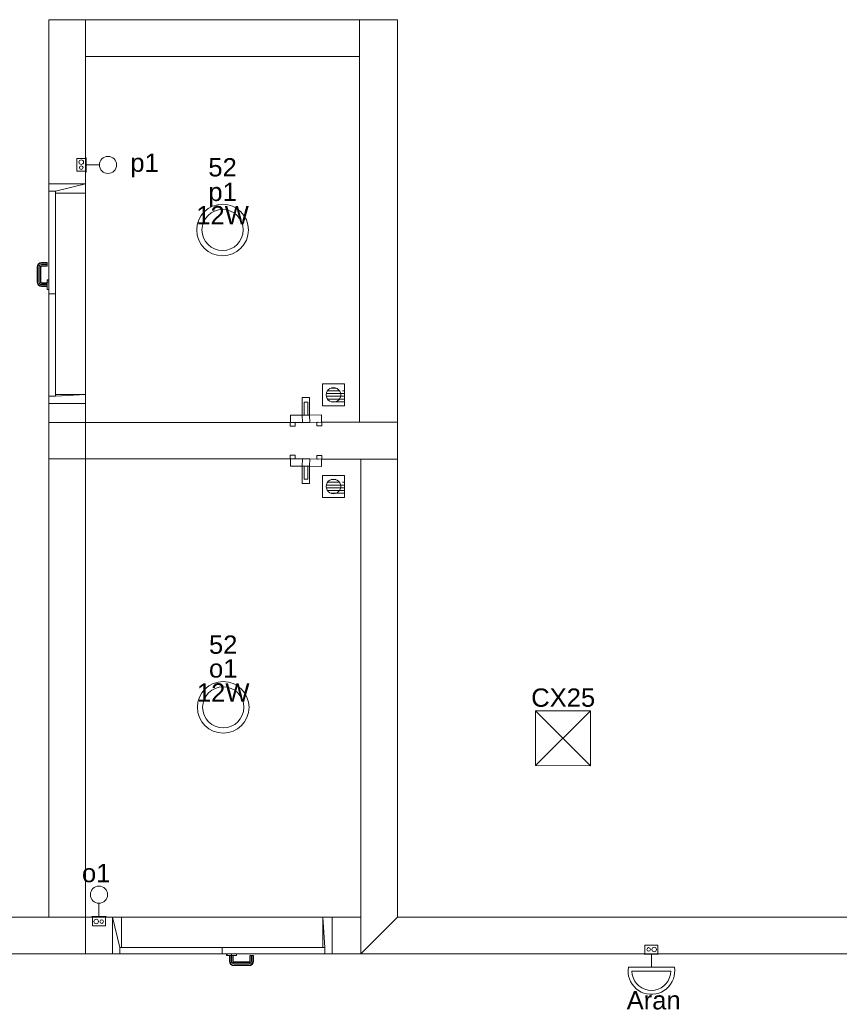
# Model space of a CAD drawing. Extents: x 5066 to 9756, y -2696 to -1109.
# Tile 111 of 208: x 9384 to 9393, y -2580 to -2569. Entities that reach past the tile are written whole.
import ezdxf

# ---------------------------------------------------------------- set-up
doc = ezdxf.new("R2010")
doc.units = 0
doc.header["$MEASUREMENT"] = 0
doc.linetypes.add('NULL', pattern=[0])
for name, color, linetype, lineweight in [('Caixas de passagem', 134, 'CONTINUOUS', 5), ('EL-Interruptor', 3, 'CONTINUOUS', 20), ('EL-Lâmpada', 22, 'CONTINUOUS', 20), ('IFC-Caixa de passagem-Contorno', 44, 'CONTINUOUS', 5), ('IFC-Elemento construtivo genérico-Contorno', 253, 'CONTINUOUS', 5), ('IFC-Elemento de distribuição-Contorno', 253, 'CONTINUOUS', 5), ('IFC-Parede padrão-Contorno', 44, 'CONTINUOUS', 5), ('IFC-Porta-Contorno', 142, 'CONTINUOUS', 5), ('Nível 1', 2, 'CONTINUOUS', 60), ('P-SIMBOL', 172, 'CONTINUOUS', 20)]:
    doc.layers.add(name, color=color, linetype=linetype, lineweight=lineweight)
doc.layers.add('textos', color=2, linetype='CONTINUOUS')
doc.styles.add('Arial', font='arial.ttf')

msp = doc.modelspace()

# ---------------------------------------------------------------- linework, layer by layer
at = {"layer": 'Caixas de passagem'}
for p, q in [((9390.432, -2576.982), (9389.832, -2576.381)), ((9389.832, -2576.981), (9390.432, -2576.382))]:
    msp.add_line(p, q, dxfattribs=at)
msp.add_lwpolyline([(9389.832, -2576.981), (9389.832, -2576.381), (9390.432, -2576.382), (9390.432, -2576.982), (9389.832, -2576.981)], dxfattribs=at)
at = {"layer": 'EL-Interruptor'}
for p, q in [((9385.067, -2570.417), (9384.922, -2570.417)), ((9385.062, -2578.486), (9385.062, -2578.631))]:
    msp.add_line(p, q, dxfattribs=at)
for centre in [(9385.161, -2570.417), (9385.062, -2578.392)]:
    msp.add_circle(centre, 0.0938, dxfattribs=at)
at = {"layer": 'EL-Lâmpada'}
for p, q in [((9391.099, -2579.183), (9391.099, -2579.043)), ((9391.35, -2579.183), (9390.848, -2579.183)), ((9391.311, -2579.226), (9390.887, -2579.226))]:
    msp.add_line(p, q, dxfattribs=at)
for points in [[(9390.848, -2579.183), (9390.844, -2579.215), (9390.845, -2579.248), (9390.85, -2579.281), (9390.859, -2579.312), (9390.872, -2579.342), (9390.889, -2579.37), (9390.91, -2579.396), (9390.933, -2579.419), (9390.959, -2579.439), (9390.988, -2579.455), (9391.018, -2579.468), (9391.05, -2579.476), (9391.083, -2579.48), (9391.116, -2579.48), (9391.148, -2579.476), (9391.18, -2579.468), (9391.21, -2579.455), (9391.239, -2579.439), (9391.265, -2579.419), (9391.289, -2579.396), (9391.309, -2579.37), (9391.326, -2579.342), (9391.339, -2579.312), (9391.348, -2579.281), (9391.353, -2579.248), (9391.354, -2579.215), (9391.35, -2579.183)], [(9390.887, -2579.226), (9390.89, -2579.262), (9390.9, -2579.298), (9390.916, -2579.332), (9390.937, -2579.362), (9390.963, -2579.388), (9390.993, -2579.409), (9391.027, -2579.425), (9391.062, -2579.434), (9391.099, -2579.438), (9391.136, -2579.434), (9391.172, -2579.425), (9391.205, -2579.409), (9391.235, -2579.388), (9391.261, -2579.362), (9391.283, -2579.332), (9391.298, -2579.298), (9391.308, -2579.262), (9391.311, -2579.226)]]:
    msp.add_lwpolyline(points, dxfattribs=at)
at = {"layer": 'IFC-Caixa de passagem-Contorno'}
for p, q in [((9384.821, -2570.487), (9384.821, -2570.347)), ((9384.916, -2570.347), (9384.821, -2570.347)), ((9384.916, -2570.495), (9384.916, -2570.339)), ((9384.922, -2570.339), (9384.916, -2570.339)), ((9384.922, -2570.495), (9384.922, -2570.339)), ((9384.916, -2570.487), (9384.821, -2570.487)), ((9384.922, -2570.495), (9384.916, -2570.495)), ((9385.14, -2578.631), (9384.984, -2578.631)), ((9384.984, -2578.631), (9384.984, -2578.637)), ((9385.14, -2578.637), (9384.984, -2578.637)), ((9384.992, -2578.637), (9384.992, -2578.732)), ((9385.132, -2578.637), (9385.132, -2578.732)), ((9385.14, -2578.631), (9385.14, -2578.637)), ((9385.132, -2578.732), (9384.992, -2578.732)), ((9391.021, -2579.037), (9391.177, -2579.037)), ((9391.021, -2579.043), (9391.021, -2579.037)), ((9391.029, -2579.037), (9391.029, -2578.942)), ((9391.029, -2578.942), (9391.169, -2578.942)), ((9391.169, -2579.037), (9391.169, -2578.942)), ((9391.177, -2579.043), (9391.177, -2579.037)), ((9391.021, -2579.043), (9391.177, -2579.043))]:
    msp.add_line(p, q, dxfattribs=at)
for centre, radius in [((9384.869, -2570.387), 0.025), ((9384.869, -2570.447), 0.0199), ((9385.032, -2578.685), 0.025), ((9385.092, -2578.685), 0.0199), ((9391.069, -2578.99), 0.0199), ((9391.129, -2578.99), 0.025)]:
    msp.add_circle(centre, radius, dxfattribs=at)
at = {"layer": 'IFC-Elemento construtivo genérico-Contorno', "color": 8, "lineweight": 5}
for p, q in [((9387.505, -2572.81), (9387.745, -2572.81)), ((9387.505, -2573.05), (9387.505, -2572.81)), ((9387.547, -2572.909), (9387.555, -2572.89)), ((9387.555, -2572.89), (9387.568, -2572.873)), ((9387.559, -2572.885), (9387.69, -2572.885)), ((9387.568, -2572.873), (9387.585, -2572.861)), ((9387.585, -2572.861), (9387.604, -2572.853)), ((9387.598, -2572.855), (9387.651, -2572.855)), ((9387.604, -2572.853), (9387.625, -2572.85)), ((9387.625, -2572.85), (9387.645, -2572.853)), ((9387.645, -2572.853), (9387.665, -2572.861)), ((9387.665, -2572.861), (9387.681, -2572.873)), ((9387.681, -2572.873), (9387.694, -2572.89)), ((9387.694, -2572.89), (9387.702, -2572.909)), ((9387.722, -2572.885), (9387.745, -2572.885)), ((9387.745, -2573.05), (9387.745, -2572.81)), ((9387.545, -2572.93), (9387.547, -2572.909)), ((9387.545, -2572.93), (9387.547, -2572.951)), ((9387.547, -2572.915), (9387.745, -2572.915)), ((9387.547, -2572.945), (9387.745, -2572.945)), ((9387.547, -2572.951), (9387.555, -2572.97)), ((9387.555, -2572.97), (9387.568, -2572.987)), ((9387.559, -2572.975), (9387.745, -2572.975)), ((9387.568, -2572.987), (9387.585, -2572.999)), ((9387.585, -2572.999), (9387.604, -2573.007)), ((9387.598, -2573.005), (9387.745, -2573.005)), ((9387.604, -2573.007), (9387.625, -2573.01)), ((9387.625, -2573.01), (9387.645, -2573.007)), ((9387.645, -2573.007), (9387.665, -2572.999)), ((9387.665, -2572.999), (9387.681, -2572.987)), ((9387.681, -2572.987), (9387.694, -2572.97)), ((9387.694, -2572.97), (9387.702, -2572.951)), ((9387.702, -2572.909), (9387.705, -2572.93)), ((9387.702, -2572.951), (9387.705, -2572.93)), ((9387.505, -2573.05), (9387.745, -2573.05)), ((9387.505, -2573.81), (9387.745, -2573.81)), ((9387.505, -2574.05), (9387.505, -2573.81)), ((9387.555, -2573.89), (9387.568, -2573.873)), ((9387.568, -2573.873), (9387.585, -2573.861)), ((9387.585, -2573.861), (9387.604, -2573.853)), ((9387.598, -2573.855), (9387.651, -2573.855)), ((9387.604, -2573.853), (9387.625, -2573.85)), ((9387.625, -2573.85), (9387.645, -2573.853)), ((9387.645, -2573.853), (9387.665, -2573.861)), ((9387.665, -2573.861), (9387.681, -2573.873)), ((9387.681, -2573.873), (9387.694, -2573.89)), ((9387.745, -2574.05), (9387.745, -2573.81)), ((9387.545, -2573.93), (9387.547, -2573.909)), ((9387.545, -2573.93), (9387.547, -2573.951)), ((9387.547, -2573.909), (9387.555, -2573.89)), ((9387.547, -2573.915), (9387.745, -2573.915)), ((9387.547, -2573.945), (9387.745, -2573.945)), ((9387.547, -2573.951), (9387.555, -2573.97)), ((9387.555, -2573.97), (9387.568, -2573.987)), ((9387.559, -2573.885), (9387.69, -2573.885)), ((9387.559, -2573.975), (9387.745, -2573.975)), ((9387.681, -2573.987), (9387.694, -2573.97)), ((9387.694, -2573.89), (9387.702, -2573.909)), ((9387.694, -2573.97), (9387.702, -2573.951)), ((9387.702, -2573.909), (9387.705, -2573.93)), ((9387.702, -2573.951), (9387.705, -2573.93)), ((9387.722, -2573.885), (9387.745, -2573.885)), ((9387.505, -2574.05), (9387.745, -2574.05)), ((9387.568, -2573.987), (9387.585, -2573.999)), ((9387.585, -2573.999), (9387.604, -2574.007)), ((9387.598, -2574.005), (9387.745, -2574.005)), ((9387.604, -2574.007), (9387.625, -2574.01)), ((9387.625, -2574.01), (9387.645, -2574.007)), ((9387.645, -2574.007), (9387.665, -2573.999)), ((9387.665, -2573.999), (9387.681, -2573.987))]:
    msp.add_line(p, q, dxfattribs=at)
at = {"layer": 'IFC-Elemento de distribuição-Contorno', "color": 8, "lineweight": 5}
for p, q in [((9387.283, -2572.96), (9387.284, -2573.15)), ((9387.283, -2572.96), (9387.363, -2572.96)), ((9387.303, -2573.01), (9387.304, -2573.15)), ((9387.303, -2573.01), (9387.343, -2573.01)), ((9387.343, -2573.01), (9387.344, -2573.15)), ((9387.363, -2572.96), (9387.364, -2573.15)), ((9387.154, -2573.151), (9387.284, -2573.15)), ((9387.154, -2573.151), (9387.155, -2573.231)), ((9387.284, -2573.15), (9387.285, -2573.23)), ((9387.284, -2573.15), (9387.364, -2573.15)), ((9387.304, -2573.15), (9387.344, -2573.15)), ((9387.324, -2573.15), (9387.494, -2573.149)), ((9387.364, -2573.15), (9387.365, -2573.23)), ((9387.494, -2573.149), (9387.495, -2573.229)), ((9387.153, -2573.231), (9387.153, -2573.271)), ((9387.153, -2573.231), (9387.153, -2573.231)), ((9387.153, -2573.231), (9387.154, -2573.231)), ((9387.153, -2573.271), (9387.153, -2573.271)), ((9387.153, -2573.271), (9387.155, -2573.271)), ((9387.154, -2573.231), (9387.156, -2573.231)), ((9387.155, -2573.231), (9387.285, -2573.23)), ((9387.155, -2573.271), (9387.157, -2573.271)), ((9387.156, -2573.231), (9387.159, -2573.231)), ((9387.157, -2573.271), (9387.159, -2573.271)), ((9387.159, -2573.231), (9387.162, -2573.231)), ((9387.159, -2573.271), (9387.163, -2573.271)), ((9387.162, -2573.231), (9387.166, -2573.231)), ((9387.163, -2573.271), (9387.167, -2573.271)), ((9387.166, -2573.231), (9387.17, -2573.231)), ((9387.167, -2573.271), (9387.171, -2573.271)), ((9387.17, -2573.231), (9387.175, -2573.231)), ((9387.171, -2573.271), (9387.175, -2573.271)), ((9387.175, -2573.231), (9387.18, -2573.231)), ((9387.175, -2573.271), (9387.18, -2573.271)), ((9387.18, -2573.231), (9387.184, -2573.231)), ((9387.18, -2573.271), (9387.185, -2573.271)), ((9387.184, -2573.231), (9387.189, -2573.231)), ((9387.185, -2573.271), (9387.189, -2573.271)), ((9387.189, -2573.231), (9387.193, -2573.231)), ((9387.189, -2573.271), (9387.194, -2573.271)), ((9387.194, -2573.271), (9387.197, -2573.271)), ((9387.197, -2573.271), (9387.201, -2573.271)), ((9387.201, -2573.231), (9387.203, -2573.231)), ((9387.201, -2573.271), (9387.203, -2573.271)), ((9387.203, -2573.231), (9387.205, -2573.231)), ((9387.203, -2573.271), (9387.205, -2573.271)), ((9387.205, -2573.231), (9387.206, -2573.231)), ((9387.205, -2573.271), (9387.207, -2573.271)), ((9387.206, -2573.231), (9387.207, -2573.231)), ((9387.207, -2573.231), (9387.207, -2573.271)), ((9387.207, -2573.271), (9387.207, -2573.271)), ((9387.285, -2573.23), (9387.365, -2573.23)), ((9387.319, -2573.23), (9387.495, -2573.229)), ((9387.443, -2573.229), (9387.443, -2573.269)), ((9387.443, -2573.269), (9387.443, -2573.269)), ((9387.443, -2573.269), (9387.445, -2573.269)), ((9387.445, -2573.269), (9387.447, -2573.269)), ((9387.447, -2573.269), (9387.449, -2573.269)), ((9387.449, -2573.229), (9387.449, -2573.229)), ((9387.449, -2573.229), (9387.452, -2573.229)), ((9387.449, -2573.269), (9387.453, -2573.269)), ((9387.452, -2573.229), (9387.456, -2573.229)), ((9387.453, -2573.269), (9387.456, -2573.269)), ((9387.456, -2573.229), (9387.457, -2573.229)), ((9387.456, -2573.269), (9387.461, -2573.269)), ((9387.461, -2573.269), (9387.465, -2573.269)), ((9387.465, -2573.269), (9387.47, -2573.269)), ((9387.47, -2573.269), (9387.475, -2573.269)), ((9387.475, -2573.269), (9387.479, -2573.269)), ((9387.479, -2573.269), (9387.484, -2573.269)), ((9387.484, -2573.269), (9387.487, -2573.269)), ((9387.487, -2573.269), (9387.491, -2573.269)), ((9387.491, -2573.269), (9387.493, -2573.269)), ((9387.493, -2573.269), (9387.495, -2573.269)), ((9387.495, -2573.229), (9387.496, -2573.229)), ((9387.495, -2573.229), (9387.495, -2573.229)), ((9387.495, -2573.269), (9387.497, -2573.269)), ((9387.496, -2573.229), (9387.497, -2573.229)), ((9387.497, -2573.229), (9387.497, -2573.269)), ((9387.497, -2573.269), (9387.497, -2573.269)), ((9387.153, -2573.629), (9387.153, -2573.589)), ((9387.153, -2573.589), (9387.153, -2573.589)), ((9387.153, -2573.589), (9387.155, -2573.589)), ((9387.153, -2573.629), (9387.153, -2573.629)), ((9387.153, -2573.629), (9387.154, -2573.629)), ((9387.154, -2573.709), (9387.155, -2573.629)), ((9387.154, -2573.629), (9387.156, -2573.629)), ((9387.155, -2573.589), (9387.157, -2573.589)), ((9387.155, -2573.629), (9387.285, -2573.63)), ((9387.156, -2573.629), (9387.159, -2573.629)), ((9387.157, -2573.589), (9387.159, -2573.589)), ((9387.159, -2573.589), (9387.163, -2573.589)), ((9387.159, -2573.629), (9387.162, -2573.629)), ((9387.162, -2573.629), (9387.166, -2573.629)), ((9387.163, -2573.589), (9387.166, -2573.589)), ((9387.166, -2573.589), (9387.171, -2573.589)), ((9387.166, -2573.629), (9387.17, -2573.629)), ((9387.17, -2573.629), (9387.175, -2573.629)), ((9387.171, -2573.589), (9387.175, -2573.589)), ((9387.175, -2573.589), (9387.18, -2573.589)), ((9387.175, -2573.629), (9387.18, -2573.629)), ((9387.18, -2573.589), (9387.185, -2573.589)), ((9387.18, -2573.629), (9387.184, -2573.629)), ((9387.184, -2573.629), (9387.189, -2573.629)), ((9387.185, -2573.589), (9387.189, -2573.589)), ((9387.189, -2573.589), (9387.194, -2573.589)), ((9387.189, -2573.629), (9387.193, -2573.629)), ((9387.193, -2573.629), (9387.194, -2573.629)), ((9387.194, -2573.589), (9387.197, -2573.589)), ((9387.197, -2573.589), (9387.201, -2573.589)), ((9387.199, -2573.629), (9387.2, -2573.629)), ((9387.2, -2573.629), (9387.203, -2573.629)), ((9387.201, -2573.589), (9387.203, -2573.589)), ((9387.203, -2573.589), (9387.205, -2573.589)), ((9387.203, -2573.629), (9387.205, -2573.629)), ((9387.205, -2573.589), (9387.207, -2573.589)), ((9387.205, -2573.629), (9387.206, -2573.629)), ((9387.206, -2573.629), (9387.207, -2573.629)), ((9387.207, -2573.629), (9387.207, -2573.589)), ((9387.207, -2573.589), (9387.207, -2573.589)), ((9387.284, -2573.71), (9387.285, -2573.63)), ((9387.285, -2573.63), (9387.365, -2573.63)), ((9387.325, -2573.63), (9387.495, -2573.631)), ((9387.364, -2573.71), (9387.365, -2573.63)), ((9387.443, -2573.631), (9387.443, -2573.591)), ((9387.443, -2573.591), (9387.443, -2573.591)), ((9387.443, -2573.591), (9387.445, -2573.591)), ((9387.445, -2573.591), (9387.447, -2573.591)), ((9387.447, -2573.591), (9387.449, -2573.591)), ((9387.449, -2573.591), (9387.453, -2573.591)), ((9387.449, -2573.631), (9387.449, -2573.631)), ((9387.449, -2573.631), (9387.452, -2573.631)), ((9387.452, -2573.631), (9387.456, -2573.631)), ((9387.453, -2573.591), (9387.456, -2573.591)), ((9387.456, -2573.591), (9387.461, -2573.591)), ((9387.461, -2573.591), (9387.465, -2573.591)), ((9387.465, -2573.591), (9387.47, -2573.591)), ((9387.47, -2573.591), (9387.475, -2573.591)), ((9387.475, -2573.591), (9387.479, -2573.591)), ((9387.479, -2573.591), (9387.483, -2573.591)), ((9387.483, -2573.591), (9387.487, -2573.591)), ((9387.487, -2573.591), (9387.491, -2573.591)), ((9387.491, -2573.591), (9387.493, -2573.591)), ((9387.493, -2573.591), (9387.495, -2573.591)), ((9387.494, -2573.711), (9387.495, -2573.631)), ((9387.495, -2573.591), (9387.497, -2573.591)), ((9387.495, -2573.631), (9387.496, -2573.631)), ((9387.495, -2573.631), (9387.495, -2573.631)), ((9387.496, -2573.631), (9387.497, -2573.631)), ((9387.497, -2573.631), (9387.497, -2573.591)), ((9387.497, -2573.591), (9387.497, -2573.591)), ((9387.154, -2573.709), (9387.284, -2573.71)), ((9387.283, -2573.9), (9387.284, -2573.71)), ((9387.284, -2573.71), (9387.364, -2573.71)), ((9387.303, -2573.85), (9387.304, -2573.71)), ((9387.304, -2573.71), (9387.344, -2573.71)), ((9387.324, -2573.71), (9387.494, -2573.711)), ((9387.343, -2573.85), (9387.344, -2573.71)), ((9387.363, -2573.9), (9387.364, -2573.71)), ((9387.303, -2573.85), (9387.343, -2573.85)), ((9387.283, -2573.9), (9387.363, -2573.9))]:
    msp.add_line(p, q, dxfattribs=at)
at = {"layer": 'IFC-Parede padrão-Contorno', "color": 8, "lineweight": 5}
for p, q in [((9383.59, -2578.637), (9384.916, -2578.637)), ((9384.916, -2578.976), (9384.916, -2578.637)), ((9384.916, -2578.637), (9384.961, -2578.637)), ((9384.916, -2579.037), (9384.916, -2578.698)), ((9384.961, -2578.637), (9385.21, -2578.637)), ((9385.21, -2579.037), (9385.21, -2578.643)), ((9387.61, -2578.637), (9387.614, -2578.637)), ((9387.61, -2579.032), (9387.61, -2578.637)), ((9387.614, -2578.637), (9387.925, -2578.637)), ((9387.925, -2578.698), (9387.925, -2578.637)), ((9387.925, -2579.037), (9387.925, -2578.698)), ((9387.985, -2578.976), (9388.325, -2578.637)), ((9388.325, -2578.637), (9389.309, -2578.637)), ((9389.309, -2578.637), (9394.746, -2578.637)), ((9383.352, -2579.037), (9384.678, -2579.037)), ((9384.678, -2579.037), (9384.916, -2579.037)), ((9384.916, -2579.037), (9385.206, -2579.037)), ((9385.206, -2579.037), (9385.21, -2579.037)), ((9387.61, -2579.037), (9387.877, -2579.037)), ((9387.877, -2579.037), (9387.925, -2579.037)), ((9387.925, -2579.037), (9387.985, -2578.976)), ((9387.925, -2579.037), (9388.97, -2579.037)), ((9388.97, -2579.037), (9394.746, -2579.037))]:
    msp.add_line(p, q, dxfattribs=at)
at = {"layer": 'IFC-Porta-Contorno', "color": 8, "lineweight": 5}
for p, q in [((9384.516, -2570.625), (9384.916, -2570.625)), ((9384.516, -2570.705), (9384.516, -2570.625)), ((9384.516, -2570.625), (9384.676, -2570.625)), ((9384.516, -2570.685), (9384.516, -2570.625)), ((9384.586, -2570.705), (9384.916, -2570.625)), ((9384.676, -2570.625), (9384.916, -2570.625)), ((9384.916, -2572.065), (9384.916, -2570.625)), ((9384.516, -2571.285), (9384.516, -2570.685)), ((9384.516, -2570.705), (9384.586, -2570.705)), ((9384.516, -2571.541), (9384.516, -2570.705)), ((9384.586, -2571.825), (9384.586, -2570.705)), ((9384.586, -2570.725), (9384.916, -2570.725)), ((9384.516, -2572.965), (9384.516, -2571.285)), ((9384.39, -2571.515), (9384.4, -2571.499)), ((9384.395, -2571.518), (9384.405, -2571.503)), ((9384.4, -2571.499), (9384.417, -2571.488)), ((9384.405, -2571.503), (9384.419, -2571.494)), ((9384.417, -2571.488), (9384.434, -2571.485)), ((9384.419, -2571.494), (9384.435, -2571.491)), ((9384.425, -2571.507), (9384.436, -2571.505)), ((9384.434, -2571.485), (9384.496, -2571.485)), ((9384.435, -2571.491), (9384.496, -2571.491)), ((9384.436, -2571.505), (9384.496, -2571.505)), ((9384.496, -2571.491), (9384.496, -2571.485)), ((9384.496, -2571.505), (9384.496, -2571.491)), ((9384.496, -2571.519), (9384.496, -2571.505)), ((9384.386, -2571.533), (9384.39, -2571.515)), ((9384.386, -2571.697), (9384.386, -2571.533)), ((9384.392, -2571.533), (9384.395, -2571.518)), ((9384.392, -2571.696), (9384.392, -2571.533)), ((9384.406, -2571.535), (9384.408, -2571.523)), ((9384.406, -2571.695), (9384.406, -2571.535)), ((9384.408, -2571.523), (9384.415, -2571.514)), ((9384.415, -2571.514), (9384.425, -2571.507)), ((9384.42, -2571.536), (9384.422, -2571.529)), ((9384.42, -2571.693), (9384.42, -2571.536)), ((9384.422, -2571.529), (9384.425, -2571.524)), ((9384.425, -2571.524), (9384.43, -2571.52)), ((9384.426, -2571.537), (9384.427, -2571.531)), ((9384.426, -2571.693), (9384.426, -2571.537)), ((9384.427, -2571.531), (9384.429, -2571.528)), ((9384.429, -2571.528), (9384.432, -2571.526)), ((9384.43, -2571.52), (9384.437, -2571.519)), ((9384.432, -2571.526), (9384.438, -2571.525)), ((9384.437, -2571.519), (9384.496, -2571.519)), ((9384.438, -2571.525), (9384.496, -2571.525)), ((9384.496, -2571.525), (9384.496, -2571.519)), ((9384.586, -2572.791), (9384.586, -2571.541)), ((9384.916, -2572.791), (9384.916, -2571.541)), ((9384.386, -2571.697), (9384.39, -2571.714)), ((9384.39, -2571.714), (9384.4, -2571.73)), ((9384.392, -2571.696), (9384.395, -2571.712)), ((9384.395, -2571.712), (9384.405, -2571.726)), ((9384.406, -2571.695), (9384.408, -2571.706)), ((9384.408, -2571.706), (9384.415, -2571.716)), ((9384.415, -2571.716), (9384.425, -2571.722)), ((9384.42, -2571.693), (9384.422, -2571.701)), ((9384.422, -2571.701), (9384.425, -2571.706)), ((9384.425, -2571.706), (9384.43, -2571.709)), ((9384.426, -2571.693), (9384.427, -2571.698)), ((9384.427, -2571.698), (9384.429, -2571.702)), ((9384.429, -2571.702), (9384.432, -2571.704)), ((9384.43, -2571.709), (9384.437, -2571.711)), ((9384.432, -2571.704), (9384.438, -2571.705)), ((9384.437, -2571.711), (9384.496, -2571.711)), ((9384.438, -2571.705), (9384.496, -2571.705)), ((9384.496, -2571.678), (9384.496, -2571.671)), ((9384.496, -2571.671), (9384.516, -2571.671)), ((9384.496, -2571.678), (9384.516, -2571.678)), ((9384.496, -2571.698), (9384.496, -2571.678)), ((9384.496, -2571.698), (9384.516, -2571.698)), ((9384.496, -2571.725), (9384.496, -2571.698)), ((9384.516, -2571.671), (9384.516, -2571.671)), ((9384.516, -2571.678), (9384.516, -2571.678)), ((9384.516, -2571.698), (9384.516, -2571.698)), ((9384.4, -2571.73), (9384.417, -2571.741)), ((9384.405, -2571.726), (9384.419, -2571.736)), ((9384.417, -2571.741), (9384.434, -2571.745)), ((9384.419, -2571.736), (9384.435, -2571.739)), ((9384.425, -2571.722), (9384.436, -2571.725)), ((9384.434, -2571.745), (9384.496, -2571.745)), ((9384.435, -2571.739), (9384.496, -2571.739)), ((9384.436, -2571.725), (9384.496, -2571.725)), ((9384.496, -2571.725), (9384.496, -2571.752)), ((9384.496, -2571.779), (9384.496, -2571.725)), ((9384.496, -2571.739), (9384.496, -2571.725)), ((9384.496, -2571.745), (9384.496, -2571.739)), ((9384.496, -2571.744), (9384.496, -2571.772)), ((9384.496, -2571.772), (9384.496, -2571.752)), ((9384.496, -2571.779), (9384.496, -2571.772)), ((9384.496, -2571.779), (9384.516, -2571.779)), ((9384.516, -2571.779), (9384.516, -2571.779)), ((9384.516, -2571.825), (9384.586, -2571.825)), ((9384.586, -2572.945), (9384.586, -2571.825)), ((9384.916, -2573.025), (9384.916, -2572.065)), ((9384.516, -2573.025), (9384.516, -2572.945)), ((9384.516, -2572.945), (9384.586, -2572.945)), ((9384.516, -2572.977), (9384.516, -2572.965)), ((9384.516, -2573.025), (9384.516, -2572.977)), ((9384.586, -2572.925), (9384.916, -2572.925)), ((9384.586, -2572.945), (9384.916, -2572.925)), ((9384.516, -2573.025), (9384.916, -2573.025)), ((9384.516, -2573.025), (9384.756, -2573.025)), ((9384.756, -2573.025), (9384.916, -2573.025)), ((9385.21, -2578.637), (9385.29, -2578.967)), ((9385.21, -2579.037), (9385.21, -2578.637)), ((9385.21, -2578.797), (9385.21, -2578.637)), ((9385.21, -2578.637), (9385.27, -2578.637)), ((9385.27, -2578.637), (9386.65, -2578.637)), ((9385.31, -2578.967), (9385.31, -2578.637)), ((9386.155, -2578.637), (9387.249, -2578.637)), ((9386.65, -2578.637), (9387.61, -2578.637)), ((9387.51, -2578.637), (9387.53, -2578.967)), ((9387.51, -2578.967), (9387.51, -2578.637)), ((9387.61, -2579.037), (9387.61, -2578.877)), ((9385.21, -2579.037), (9385.29, -2579.037)), ((9385.21, -2579.037), (9385.27, -2579.037)), ((9385.27, -2579.037), (9385.87, -2579.037)), ((9385.29, -2579.037), (9385.29, -2578.967)), ((9385.29, -2578.967), (9386.41, -2578.967)), ((9385.29, -2579.037), (9386.155, -2579.037)), ((9385.87, -2579.037), (9387.55, -2579.037)), ((9386.155, -2578.967), (9387.249, -2578.967)), ((9386.41, -2578.967), (9387.53, -2578.967)), ((9386.41, -2579.037), (9386.41, -2578.967)), ((9386.456, -2579.057), (9386.456, -2579.037)), ((9386.456, -2579.037), (9386.456, -2579.037)), ((9386.463, -2579.057), (9386.463, -2579.037)), ((9386.463, -2579.037), (9386.463, -2579.037)), ((9386.51, -2579.057), (9386.51, -2579.037)), ((9386.51, -2579.037), (9386.51, -2579.037)), ((9386.564, -2579.057), (9386.564, -2579.037)), ((9386.564, -2579.037), (9386.564, -2579.037)), ((9387.53, -2579.037), (9387.53, -2578.967)), ((9387.53, -2579.037), (9387.61, -2579.037)), ((9387.55, -2579.037), (9387.562, -2579.037)), ((9387.562, -2579.037), (9387.61, -2579.037)), ((9386.456, -2579.057), (9386.463, -2579.057)), ((9386.456, -2579.057), (9386.456, -2579.057)), ((9386.463, -2579.057), (9386.463, -2579.057)), ((9386.463, -2579.057), (9386.483, -2579.057)), ((9386.483, -2579.057), (9386.51, -2579.057)), ((9386.49, -2579.119), (9386.49, -2579.057)), ((9386.49, -2579.119), (9386.493, -2579.137)), ((9386.493, -2579.137), (9386.504, -2579.153)), ((9386.496, -2579.119), (9386.496, -2579.057)), ((9386.496, -2579.119), (9386.499, -2579.134)), ((9386.499, -2579.134), (9386.508, -2579.149)), ((9386.51, -2579.057), (9386.51, -2579.057)), ((9386.51, -2579.117), (9386.51, -2579.057)), ((9386.51, -2579.057), (9386.537, -2579.057)), ((9386.51, -2579.117), (9386.512, -2579.129)), ((9386.512, -2579.129), (9386.518, -2579.138)), ((9386.518, -2579.138), (9386.528, -2579.145)), ((9386.524, -2579.116), (9386.524, -2579.057)), ((9386.524, -2579.116), (9386.525, -2579.123)), ((9386.525, -2579.123), (9386.529, -2579.128)), ((9386.528, -2579.145), (9386.54, -2579.147)), ((9386.529, -2579.128), (9386.534, -2579.132)), ((9386.53, -2579.115), (9386.53, -2579.057)), ((9386.53, -2579.115), (9386.531, -2579.121)), ((9386.531, -2579.121), (9386.533, -2579.124)), ((9386.533, -2579.124), (9386.536, -2579.126)), ((9386.534, -2579.132), (9386.541, -2579.133)), ((9386.536, -2579.126), (9386.542, -2579.127)), ((9386.537, -2579.057), (9386.556, -2579.057)), ((9386.541, -2579.133), (9386.698, -2579.133)), ((9386.542, -2579.127), (9386.698, -2579.127)), ((9386.556, -2579.057), (9386.564, -2579.057)), ((9386.564, -2579.057), (9386.564, -2579.057)), ((9386.698, -2579.127), (9386.703, -2579.126)), ((9386.698, -2579.133), (9386.706, -2579.132)), ((9386.7, -2579.147), (9386.711, -2579.145)), ((9386.703, -2579.126), (9386.706, -2579.124)), ((9386.706, -2579.124), (9386.709, -2579.121)), ((9386.706, -2579.132), (9386.711, -2579.128)), ((9386.709, -2579.121), (9386.71, -2579.115)), ((9386.71, -2579.057), (9386.716, -2579.057)), ((9386.71, -2579.115), (9386.71, -2579.057)), ((9386.711, -2579.128), (9386.714, -2579.123)), ((9386.711, -2579.145), (9386.721, -2579.138)), ((9386.714, -2579.123), (9386.716, -2579.116)), ((9386.716, -2579.116), (9386.716, -2579.057)), ((9386.716, -2579.057), (9386.73, -2579.057)), ((9386.721, -2579.138), (9386.727, -2579.129)), ((9386.727, -2579.129), (9386.73, -2579.117)), ((9386.73, -2579.117), (9386.73, -2579.057)), ((9386.73, -2579.057), (9386.744, -2579.057)), ((9386.731, -2579.149), (9386.741, -2579.134)), ((9386.735, -2579.153), (9386.746, -2579.137)), ((9386.741, -2579.134), (9386.744, -2579.119)), ((9386.744, -2579.119), (9386.744, -2579.057)), ((9386.744, -2579.057), (9386.75, -2579.057)), ((9386.746, -2579.137), (9386.75, -2579.119)), ((9386.75, -2579.119), (9386.75, -2579.057)), ((9386.504, -2579.153), (9386.52, -2579.164)), ((9386.508, -2579.149), (9386.523, -2579.158)), ((9386.52, -2579.164), (9386.538, -2579.167)), ((9386.523, -2579.158), (9386.538, -2579.161)), ((9386.538, -2579.161), (9386.701, -2579.161)), ((9386.538, -2579.167), (9386.702, -2579.167)), ((9386.54, -2579.147), (9386.7, -2579.147)), ((9386.701, -2579.161), (9386.717, -2579.158)), ((9386.702, -2579.167), (9386.719, -2579.164)), ((9386.717, -2579.158), (9386.731, -2579.149)), ((9386.719, -2579.164), (9386.735, -2579.153))]:
    msp.add_line(p, q, dxfattribs=at)
at = {"layer": 'Nível 1', "color": 8, "lineweight": 5}
for p, q in [((9388.325, -2568.83), (9384.516, -2568.83)), ((9384.516, -2568.83), (9384.516, -2578.637)), ((9384.916, -2570.625), (9384.916, -2568.83)), ((9384.916, -2568.83), (9384.916, -2569.232)), ((9387.911, -2573.229), (9387.911, -2568.83)), ((9388.325, -2573.229), (9388.325, -2568.83)), ((9384.916, -2569.232), (9387.911, -2569.232)), ((9384.916, -2573.025), (9384.916, -2578.637)), ((9387.154, -2573.231), (9384.516, -2573.231)), ((9387.497, -2573.229), (9388.325, -2573.229)), ((9388.325, -2578.637), (9388.325, -2573.229)), ((9387.153, -2573.629), (9384.516, -2573.629)), ((9387.497, -2573.631), (9388.325, -2573.631)), ((9387.925, -2578.637), (9387.925, -2573.631))]:
    msp.add_line(p, q, dxfattribs=at)
at = {"layer": 'P-SIMBOL'}
for centre, radius in [((9386.413, -2571.128), 0.282), ((9386.413, -2571.128), 0.225), ((9386.42, -2576.344), 0.282), ((9386.42, -2576.344), 0.225)]:
    msp.add_circle(centre, radius, dxfattribs=at)

# ---------------------------------------------------------------- texts
at = {"layer": 'textos', "linetype": 'NULL', "char_height": 0.2, "line_spacing_factor": 0.6, "style": 'Arial'}
for s, insert, width, attachment_point in [('p1', (9385.405, -2570.553), 0.62289, 7), ('52', (9386.413, -2570.546), 0.62289, 8), ('p1', (9386.413, -2570.872), 0.62289, 8), ('12W', (9386.413, -2571.066), 1.15145, 8), ('52', (9386.42, -2575.762), 0.62289, 8), ('o1', (9386.42, -2576.022), 0.62289, 8), ('12W', (9386.42, -2576.282), 1.15145, 8), ('CX25', (9390.135, -2576.341), 1.40082, 8), ('o1', (9385.032, -2578.258), 0.62289, 8), ('Aran', (9391.124, -2579.648), 1.18289, 8)]:
    msp.add_mtext(s, dxfattribs=dict(at, insert=insert, width=width, attachment_point=attachment_point))

doc.saveas('drawing.dxf')
